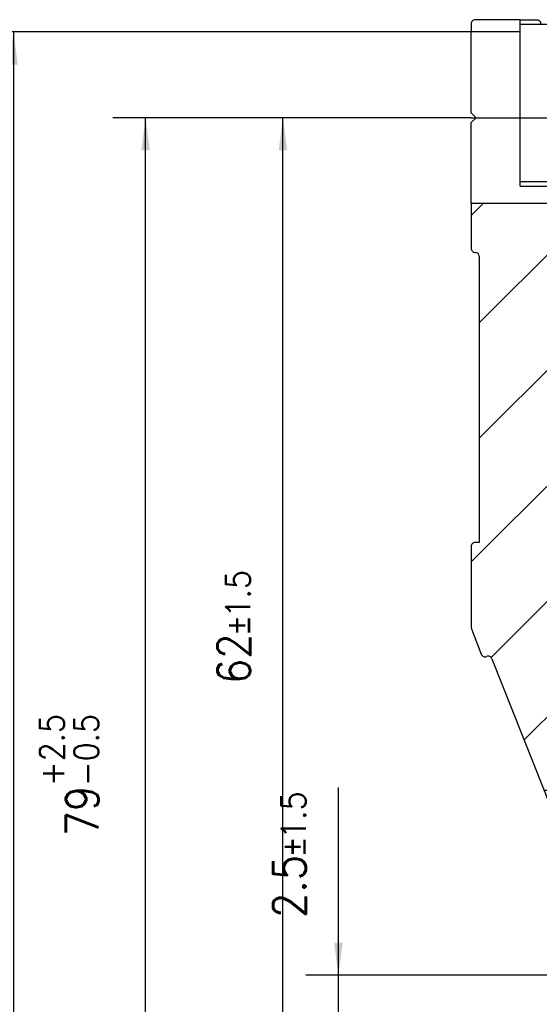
# Model space of a CAD drawing. Header units: millimetres. Extents: x -235 to 4016, y -109 to 485.
# Tile 5 of 44: x -193 to -161, y 197 to 257. Entities that reach past the tile are written whole.
import ezdxf

# ---------------------------------------------------------------- set-up
doc = ezdxf.new("R2010")
doc.units = ezdxf.units.MM
doc.linetypes.add('DOT_CENTER', pattern=[14, 12, -1, 0, -1])
doc.layers.add('1', color=7, linetype='Continuous')
doc.styles.add('CONVERTER_11', font='txt.shx', dxfattribs={"width": 0.9})
doc.dimstyles.new('ME10_DIM_53', dxfattribs={"dimtxt": 2, "dimasz": 2, "dimexe": 2, "dimexo": 0, "dimgap": 2, "dimtad": 1, "dimdec": 1, "dimdsep": 46, "dimtxsty": 'CONVERTER_11', "dimsah": 1, "dimcen": 0.09, "dimclrd": 2, "dimclre": 2, "dimclrt": 2, "dimadec": 0, "dimazin": 0, "dimtol": 1, "dimtp": 1.5, "dimtm": 1.5, "dimtfac": 0.75, "dimtdec": 1, "dimtix": 1, "dimtmove": 0, "dimatfit": 3, "dimfxl": 1, "dimtolj": 1, "dimtzin": 0, "dimarcsym": 0})
doc.dimstyles.new('ME10_DIM_54', dxfattribs={"dimtxt": 2, "dimasz": 2, "dimexe": 2, "dimexo": 0, "dimgap": 2, "dimtad": 1, "dimdec": 0, "dimdsep": 46, "dimtxsty": 'CONVERTER_11', "dimsah": 1, "dimcen": 0.09, "dimclrd": 2, "dimclre": 2, "dimclrt": 2, "dimadec": 0, "dimazin": 0, "dimtol": 1, "dimtp": 1.5, "dimtm": 1.5, "dimtfac": 0.75, "dimtdec": 1, "dimtix": 1, "dimtmove": 0, "dimatfit": 3, "dimfxl": 1, "dimtolj": 1, "dimtzin": 0, "dimarcsym": 0})
doc.dimstyles.new('ME10_DIM_55', dxfattribs={"dimtxt": 2, "dimasz": 2, "dimexe": 2, "dimexo": 0, "dimgap": 2, "dimtad": 1, "dimdsep": 46, "dimtxsty": 'CONVERTER_11', "dimsah": 1, "dimcen": 0.09, "dimclrd": 2, "dimclre": 2, "dimclrt": 2, "dimadec": 0, "dimazin": 0, "dimtol": 1, "dimtp": 2.5, "dimtm": 0.5, "dimtfac": 0.75, "dimtdec": 1, "dimtix": 1, "dimtmove": 0, "dimatfit": 3, "dimfxl": 1, "dimtolj": 1, "dimtzin": 0, "dimarcsym": 0})
doc.dimstyles.new('ME10_DIM_56', dxfattribs={"dimtxt": 2, "dimasz": 2, "dimexe": 2, "dimexo": 0, "dimgap": 2, "dimtad": 1, "dimdec": 0, "dimdsep": 46, "dimtxsty": 'CONVERTER_11', "dimsah": 1, "dimcen": 0.09, "dimclrd": 2, "dimclre": 2, "dimclrt": 2, "dimadec": 0, "dimazin": 0, "dimtol": 1, "dimtp": 2.5, "dimtm": 0.5, "dimtfac": 0.75, "dimtdec": 1, "dimtix": 1, "dimtmove": 0, "dimatfit": 3, "dimfxl": 1, "dimtolj": 1, "dimtzin": 0, "dimarcsym": 0})
pattern_1 = [(45, (0, 0), (-3.535533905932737, 3.535533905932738), [])]

# ---------------------------------------------------------------- blocks, each defined once
blk = doc.blocks.new('Li-28_PERFIL__57', base_point=(-165.0014708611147, 198.6000033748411))
at = {"linetype": 'Continuous'}
h = blk.add_hatch(dxfattribs=at)
h.set_pattern_fill('_USER', color=254, scale=5, angle=45, pattern_type=0)
h.set_pattern_definition(pattern_1)
edge = h.paths.add_edge_path()
edge.add_line((-165.0014699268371, 256.8500028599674), (-165.0014699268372, 256.3500028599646))
edge.add_line((-165.0014699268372, 256.3500028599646), (-162.001469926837, 256.3500028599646))
edge.add_line((-162.001469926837, 256.3500028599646), (-162.001469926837, 257.1000028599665))
edge.add_line((-162.001469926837, 257.1000028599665), (-164.7514699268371, 257.1000028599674))
edge.add_arc((-164.7514699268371, 256.8500028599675), 0.2499999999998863, 90, 180.0000000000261)
h = blk.add_hatch(dxfattribs=at)
h.set_pattern_fill('_USER', color=254, scale=5, angle=45, pattern_type=0)
h.set_pattern_definition(pattern_1)
h.paths.add_polyline_path([(-115.5014699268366, 254.2500028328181), (-115.5014699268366, 255.8000028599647), (-116.5014699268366, 256.8000028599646), (-157.0014699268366, 256.8000028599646), (-157.0014699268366, 254.2500028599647)])
h = blk.add_hatch(dxfattribs=at)
h.set_pattern_fill('_USER', color=254, scale=5, angle=45, pattern_type=0)
h.set_pattern_definition(pattern_1)
h.paths.add_polyline_path([(-157.0014699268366, 247.9500028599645), (-157.0014699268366, 247.2000028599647), (-118.5014699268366, 247.2000028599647), (-118.5014699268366, 245.4000028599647), (-115.5014699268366, 245.4000028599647), (-115.5014699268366, 247.9500028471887)])
h = blk.add_hatch(dxfattribs=at)
h.set_pattern_fill('_USER', color=254, scale=5, angle=45, pattern_type=0)
h.set_pattern_definition(pattern_1)
edge = h.paths.add_edge_path()
edge.add_line((-156.0014699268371, 246.9000028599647), (-156.0014699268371, 245.8500028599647))
edge.add_line((-156.0014699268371, 245.8500028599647), (-165.0014699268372, 245.8500028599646))
edge.add_line((-165.0014699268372, 245.8500028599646), (-165.0014699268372, 243.1000033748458))
edge.add_arc((-164.7514703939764, 243.1000029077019), 0.2499995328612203, 179.999892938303, 269.9998929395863)
edge.add_arc((-164.7514708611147, 242.600003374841), 0.25, 1.9610979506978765e-11, 90, ccw=False)
edge.add_line((-164.5014708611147, 242.6000033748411), (-164.5014708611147, 225.1000033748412))
edge.add_line((-164.5014708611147, 225.1000033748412), (-164.7514708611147, 225.1000033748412))
edge.add_arc((-164.7514708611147, 224.8500033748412), 0.25, 90, 180.0000000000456)
edge.add_line((-165.0014708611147, 224.850003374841), (-165.0014708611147, 219.8965187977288))
edge.add_line((-165.0014708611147, 219.8965187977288), (-164.9843830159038, 219.8056786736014))
edge.add_line((-164.9843830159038, 219.8056786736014), (-164.3803867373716, 218.25704500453))
edge.add_arc((-164.1474807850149, 218.3478800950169), 0.2499923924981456, 201.3061613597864, 291.6647642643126)
edge.add_arc((-163.9627016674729, 217.8832786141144), 0.2500055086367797, 21.60516713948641, 111.7121798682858, ccw=False)
edge.add_line((-163.7302607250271, 217.9753327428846), (-160.5339569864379, 209.9043869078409))
edge.add_line((-160.5339569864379, 209.9043869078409), (-136.6146108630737, 209.9043869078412))
edge.add_line((-136.6146108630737, 209.9043869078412), (-131.9186575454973, 209.9043869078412))
edge.add_line((-131.9186575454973, 209.9043869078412), (-127.6644966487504, 209.9043869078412))
edge.add_arc((-117.8914330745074, 207.7860790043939), 10.00000000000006, 137.1190173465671, 167.7703371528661, ccw=False)
edge.add_line((-125.2191210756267, 214.5908558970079), (-125.1879107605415, 214.498230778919))
edge.add_line((-125.1879107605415, 214.498230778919), (-122.5469300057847, 209.9043869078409))
edge.add_line((-122.5469300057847, 209.9043869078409), (-120.2337995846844, 209.9043869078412))
edge.add_arc((-118.5050348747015, 211.4962011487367), 2.350000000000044, 34.65456909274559, 222.6382915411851, ccw=False)
edge.add_arc((-116.4074171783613, 212.9462011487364), 0.1999999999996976, 214.6545690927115, 270.0000000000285)
edge.add_line((-116.4074171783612, 212.7462011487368), (-115.2514699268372, 212.7462011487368))
edge.add_arc((-115.2514699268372, 212.9962011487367), 0.2499999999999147, 270, 360.0000000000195)
edge.add_line((-115.0014699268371, 212.9962011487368), (-115.0014699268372, 227.3500028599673))
edge.add_arc((-115.2514699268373, 227.3500028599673), 0.2500000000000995, 0, 89.99999999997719)
edge.add_arc((-115.2532586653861, 227.8517789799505), 0.2517824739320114, 180.4041783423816, 270.40704990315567, ccw=False)
edge.add_line((-115.5050348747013, 227.8500028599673), (-115.5050348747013, 244.6000028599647))
edge.add_line((-115.5050348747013, 244.6000028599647), (-118.9014699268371, 244.6000028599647))
edge.add_line((-118.9014699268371, 244.6000028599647), (-118.9014699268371, 246.9000028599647))
edge.add_line((-118.9014699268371, 246.9000028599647), (-156.0014699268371, 246.9000028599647))
h = blk.add_hatch(dxfattribs=at)
h.set_pattern_fill('_USER', color=254, scale=5, angle=45, pattern_type=0)
h.set_pattern_definition(pattern_1)
edge = h.paths.add_edge_path()
edge.add_line((-159.5014708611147, 198.6000033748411), (-148.4344835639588, 198.6000033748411))
edge.add_arc((-148.4344835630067, 198.8500033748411), 0.25, 269.9999997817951, 389.9999997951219)
edge.add_line((-148.2179772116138, 198.9750033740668), (-148.9974000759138, 200.3250033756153))
edge.add_arc((-148.7808937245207, 200.4500033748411), 0.25, 90, 209.999999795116, ccw=False)
edge.add_line((-148.7808937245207, 200.7000033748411), (-140.2220479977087, 200.7000033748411))
edge.add_arc((-140.2220479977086, 200.4500033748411), 0.2500000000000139, -30.00000000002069, 90.00000000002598, ccw=False)
edge.add_line((-140.0055416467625, 200.325003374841), (-140.7849645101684, 198.9750033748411))
edge.add_arc((-140.5684581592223, 198.8500033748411), 0.2499999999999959, 149.9999999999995, 270.0000000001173)
edge.add_line((-140.5684581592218, 198.6000033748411), (-136.9397402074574, 198.6000033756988))
edge.add_arc((-136.9397402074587, 199.1000033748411), 0.4999999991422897, 270.0000000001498, 391.0161126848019)
edge.add_line((-136.5112289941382, 199.3576429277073), (-139.992377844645, 205.1475587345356))
edge.add_arc((-139.5686940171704, 202.1776274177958), 3.000000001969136, 74.41692411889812, 98.11890820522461, ccw=False)
edge.add_arc((-145.2111435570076, 181.9498553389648), 24.00000000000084, 48.068596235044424, 74.41417784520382, ccw=False)
edge.add_arc((-128.5050348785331, 200.5484018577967), 1.000000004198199, 228.0610185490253, 371.9337361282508)
edge.add_arc((-104.0451667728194, 205.7170431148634), 24.00000000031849, 171.5012840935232, 191.931622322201, ccw=False)
edge.add_line((-127.7816269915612, 209.2639370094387), (-127.6644966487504, 209.9043869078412))
edge.add_line((-127.6644966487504, 209.9043869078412), (-131.9186575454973, 209.9043869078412))
edge.add_line((-131.9186575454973, 209.9043869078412), (-136.6146108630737, 209.9043869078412))
edge.add_line((-136.6146108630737, 209.9043869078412), (-160.5339569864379, 209.9043869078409))
edge.add_line((-160.5339569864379, 209.9043869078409), (-160.0190346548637, 208.6041630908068))
edge.add_line((-160.0190346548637, 208.6041630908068), (-160.0014709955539, 208.5121123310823))
edge.add_line((-160.0014709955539, 208.5121123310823), (-160.0014708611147, 199.1000033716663))
edge.add_arc((-159.5014708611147, 199.1000033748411), 0.5, 180.0000003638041, 270)
h = blk.add_hatch(dxfattribs=at)
h.set_pattern_fill('_USER', color=254, scale=5, angle=45, pattern_type=0)
h.set_pattern_definition(pattern_1)
edge = h.paths.add_edge_path()
edge.add_line((-120.2337995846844, 209.9043869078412), (-122.5469300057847, 209.9043869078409))
edge.add_line((-122.5469300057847, 209.9043869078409), (-120.5039893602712, 206.3508016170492))
edge.add_arc((-120.0705170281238, 206.6000027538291), 0.4999994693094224, 209.8943864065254, 269.9999789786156)
edge.add_line((-120.0705172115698, 206.1000032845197), (-116.0014699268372, 206.1000028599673))
edge.add_arc((-116.0014699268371, 206.6000028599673), 0.5, 269.9999999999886, 359.9999999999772)
edge.add_line((-115.5014699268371, 206.6000028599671), (-115.5014699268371, 209.9043869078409))
edge.add_line((-115.5014699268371, 209.9043869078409), (-116.7762701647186, 209.9043869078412))
edge.add_arc((-118.5050348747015, 211.4962011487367), 2.350000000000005, 222.6382915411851, 317.3617084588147, ccw=False)
h = blk.add_hatch(dxfattribs=at)
h.set_pattern_fill('_USER', color=254, scale=5, angle=45, pattern_type=0)
h.set_pattern_definition(pattern_1)
edge = h.paths.add_edge_path()
edge.add_arc((-116.4074171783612, 210.0462011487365), 0.2000000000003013, 90, 145.3454309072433)
edge.add_line((-116.5719362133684, 210.1599266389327), (-116.7762701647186, 209.9043869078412))
edge.add_line((-116.7762701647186, 209.9043869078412), (-115.5014699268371, 209.9043869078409))
edge.add_line((-115.5014699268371, 209.9043869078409), (-115.5014699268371, 209.9962011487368))
edge.add_arc((-115.7514699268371, 209.9962011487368), 0.25, 0, 90)
edge.add_line((-115.7514699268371, 210.2462011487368), (-116.4074171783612, 210.2462011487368))
at = {"color": 7, "linetype": 'Continuous'}
for p, q in [((-165.0014699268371, 256.8500028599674), (-165.0014699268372, 256.3500028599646)), ((-162.001469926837, 257.1000028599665), (-164.7514699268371, 257.1000028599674)), ((-162.001469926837, 257.1000028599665), (-161.0014699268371, 257.1000028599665)), ((-162.001469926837, 256.3500028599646), (-162.001469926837, 257.1000028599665)), ((-157.0014699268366, 256.8000028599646), (-162.001469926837, 256.8000028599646)), ((-161.0014699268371, 257.1000028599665), (-160.9235668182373, 257.0875549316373)), ((-160.9235668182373, 257.0875549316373), (-160.8469142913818, 257.0465049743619)), ((-160.8469142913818, 257.0465049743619), (-160.825101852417, 257.0271873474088)), ((-160.825101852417, 257.0271873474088), (-160.8116779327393, 257.0127258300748)), ((-160.8116779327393, 257.0127258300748), (-160.7881755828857, 256.9804077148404)), ((-160.7881755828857, 256.9804077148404), (-160.7616176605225, 256.9205055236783)), ((-160.7616176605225, 256.9205055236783), (-160.7540950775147, 256.8861465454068)), ((-160.7540950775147, 256.8861465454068), (-160.751469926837, 256.8500028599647)), ((-160.751469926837, 256.8500028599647), (-160.751469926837, 256.8000036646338)), ((-158.251469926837, 256.8500028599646), (-158.2404117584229, 256.9235343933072)), ((-158.251469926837, 256.8000037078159), (-158.251469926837, 256.8500028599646)), ((-158.2404117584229, 256.9235343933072), (-158.2084636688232, 256.9901924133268)), ((-158.2084636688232, 256.9901924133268), (-158.1390819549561, 257.0587196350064)), ((-158.1390819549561, 257.0587196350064), (-158.0731639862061, 257.0895004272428)), ((-158.0731639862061, 257.0895004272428), (-158.0014699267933, 257.1000028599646)), ((-158.0014699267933, 257.1000028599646), (-157.001469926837, 257.1000028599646)), ((-157.001469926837, 257.1000028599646), (-151.2514699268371, 257.1000028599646)), ((-157.0014699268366, 256.8000028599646), (-157.001469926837, 257.1000028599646)), ((-116.5014699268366, 256.8000028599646), (-157.0014699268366, 256.8000028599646)), ((-157.0014699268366, 256.8000028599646), (-157.0014699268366, 254.2500028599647)), ((-150.9807598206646, 256.8000034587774), (-151.0014699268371, 256.8500028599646)), ((-129.0221803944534, 256.8000034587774), (-129.001469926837, 256.8500028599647)), ((-128.7514699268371, 257.1000028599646), (-116.9725377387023, 257.1000028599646)), ((-116.9725377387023, 257.1000028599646), (-116.501469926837, 257.1000028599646)), ((-116.9725377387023, 257.1000028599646), (-116.9725377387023, 256.800003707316)), ((-116.501469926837, 257.1000028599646), (-115.001469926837, 255.6000028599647)), ((-115.5014699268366, 255.8000028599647), (-116.5014699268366, 256.8000028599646)), ((-165.0014699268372, 251.4000028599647), (-165.0014699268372, 256.3500028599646)), ((-162.001469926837, 256.3500028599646), (-165.0014699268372, 256.3500028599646)), ((-162.001469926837, 246.9000028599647), (-162.001469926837, 256.3500028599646)), ((-115.5014699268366, 254.2500028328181), (-115.5014699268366, 255.8000028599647)), ((-115.001469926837, 255.3000036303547), (-115.5014699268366, 255.8000028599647)), ((-115.001469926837, 255.6000028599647), (-115.001469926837, 255.3000036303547)), ((-115.001469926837, 255.3000036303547), (-115.0014699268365, 245.4000028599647)), ((-157.0014699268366, 254.2500028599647), (-115.5014699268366, 254.2500028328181)), ((-157.0014699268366, 251.1000029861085), (-157.0014699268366, 254.2500028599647)), ((-115.5014699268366, 254.2500028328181), (-115.5014699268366, 247.9500028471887)), ((-164.7014706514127, 251.1000035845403), (-165.0014699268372, 251.4000028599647)), ((-164.7014706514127, 251.1000035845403), (-165.0014699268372, 251.4000028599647)), ((-165.0014699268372, 250.8000043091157), (-164.7014706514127, 251.1000035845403)), ((-165.0014699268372, 245.8500028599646), (-165.0014699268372, 250.8000043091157)), ((-157.0014699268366, 247.9500028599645), (-157.0014699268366, 251.1000029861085)), ((-157.0014699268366, 247.9500028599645), (-115.5014699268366, 247.9500028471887)), ((-157.0014699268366, 247.9500028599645), (-157.0014699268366, 247.2000028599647)), ((-115.5014699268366, 245.4000028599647), (-115.5014699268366, 247.9500028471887)), ((-162.001469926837, 247.2000028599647), (-157.0014699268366, 247.2000028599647)), ((-159.5014699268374, 247.2000057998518), (-159.501469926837, 246.9000028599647)), ((-157.0014699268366, 247.2000028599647), (-118.5014699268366, 247.2000028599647)), ((-123.901469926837, 247.2000057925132), (-123.901469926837, 246.9000028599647)), ((-118.9014699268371, 246.9000028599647), (-118.901469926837, 247.200005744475)), ((-118.5014699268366, 247.2000028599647), (-118.5014699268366, 245.4000028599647)), ((-162.001469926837, 246.9000028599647), (-156.0014699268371, 246.9000028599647)), ((-118.9014699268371, 246.9000028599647), (-156.0014699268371, 246.9000028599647)), ((-156.0014699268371, 246.9000028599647), (-156.0014699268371, 245.8500028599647)), ((-118.9014699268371, 244.6000028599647), (-118.9014699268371, 246.9000028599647)), ((-165.0014699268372, 245.8500028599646), (-165.0014699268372, 243.1000033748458)), ((-156.0014699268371, 245.8500028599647), (-165.0014699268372, 245.8500028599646)), ((-118.5014699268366, 245.4000028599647), (-115.5014699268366, 245.4000028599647)), ((-117.4370038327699, 245.4000020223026), (-117.4370038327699, 244.6000028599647)), ((-115.5014699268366, 245.4000028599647), (-115.5050348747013, 244.6000028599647)), ((-115.5014699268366, 245.4000028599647), (-115.0014699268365, 245.4000028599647)), ((-115.5050348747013, 244.6000028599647), (-118.9014699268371, 244.6000028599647)), ((-115.5050348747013, 227.8500028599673), (-115.5050348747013, 244.6000028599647)), ((-164.5014708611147, 242.6000033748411), (-164.5014708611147, 225.1000033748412)), ((-115.0014699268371, 212.9962011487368), (-115.0014699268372, 227.3500028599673)), ((-165.0014708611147, 224.850003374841), (-165.0014708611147, 219.8965187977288)), ((-164.5014708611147, 225.1000033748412), (-164.7514708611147, 225.1000033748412)), ((-165.0014708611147, 219.8965187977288), (-164.9843830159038, 219.8056786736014)), ((-164.9843830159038, 219.8056786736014), (-164.3803867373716, 218.25704500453)), ((-163.7302607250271, 217.9753327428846), (-160.5339569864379, 209.9043869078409)), ((-125.2191210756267, 214.5908558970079), (-125.1879107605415, 214.498230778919)), ((-125.1879107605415, 214.498230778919), (-122.5469300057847, 209.9043869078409)), ((-116.4074171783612, 212.7462011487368), (-115.2514699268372, 212.7462011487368)), ((-160.5339569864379, 209.9043869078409), (-160.0190346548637, 208.6041630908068)), ((-127.6644966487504, 209.9043869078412), (-127.7816269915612, 209.2639370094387)), ((-122.5469300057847, 209.9043869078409), (-120.5039893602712, 206.3508016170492)), ((-116.7762701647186, 209.9043869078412), (-116.5719362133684, 210.1599266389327)), ((-115.7514699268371, 210.2462011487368), (-116.4074171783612, 210.2462011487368)), ((-115.5014699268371, 209.9043869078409), (-115.5014699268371, 209.9962011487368)), ((-115.5014699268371, 206.6000028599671), (-115.5014699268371, 209.9043869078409)), ((-160.0014709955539, 208.5121123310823), (-160.0190346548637, 208.6041630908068)), ((-160.0014709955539, 208.5121123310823), (-160.0014708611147, 199.1000033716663)), ((-120.0705172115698, 206.1000032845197), (-116.0014699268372, 206.1000028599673)), ((-136.5112289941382, 199.3576429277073), (-139.992377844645, 205.1475587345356)), ((-148.2179772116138, 198.9750033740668), (-148.9974000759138, 200.3250033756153)), ((-148.7808937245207, 200.7000033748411), (-140.2220479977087, 200.7000033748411)), ((-140.0055416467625, 200.325003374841), (-140.7849645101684, 198.9750033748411)), ((-159.5014708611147, 198.6000033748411), (-148.4344835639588, 198.6000033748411)), ((-140.5684581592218, 198.6000033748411), (-136.9397402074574, 198.6000033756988))]:
    blk.add_line(p, q, dxfattribs=at)
at = {"color": 2, "linetype": 'DOT_CENTER'}
for p, q in [((-136.6146108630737, 209.9043869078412), (-160.5339569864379, 209.9043869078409)), ((-136.6146108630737, 209.9043869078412), (-160.5339569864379, 209.9043869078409)), ((-131.9186575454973, 209.9043869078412), (-136.6146108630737, 209.9043869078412)), ((-131.9186575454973, 209.9043869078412), (-136.6146108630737, 209.9043869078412)), ((-127.6644966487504, 209.9043869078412), (-131.9186575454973, 209.9043869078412)), ((-127.6644966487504, 209.9043869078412), (-131.9186575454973, 209.9043869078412)), ((-120.2337995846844, 209.9043869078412), (-122.5469300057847, 209.9043869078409)), ((-120.2337995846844, 209.9043869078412), (-122.5469300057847, 209.9043869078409)), ((-115.5014699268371, 209.9043869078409), (-116.7762701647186, 209.9043869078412)), ((-115.5014699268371, 209.9043869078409), (-116.7762701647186, 209.9043869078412))]:
    blk.add_line(p, q, dxfattribs=at)
at = {"color": 7, "linetype": 'Continuous'}
for centre, radius, start, end in [((-164.7514699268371, 256.8500028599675), 0.2499999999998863, 90, 180.0000000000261), ((-151.2514699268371, 256.8500028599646), 0.25, 0, 90), ((-128.7514699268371, 256.8500028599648), 0.2499999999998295, 90, 180.000000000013), ((-164.7514703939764, 243.1000029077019), 0.2499995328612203, 179.999892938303, 269.9998929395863), ((-164.7514708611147, 242.600003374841), 0.25, 1.954e-11, 90), ((-115.2532586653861, 227.8517789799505), 0.2517824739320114, 180.4041783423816, 270.4070499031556), ((-115.2514699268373, 227.3500028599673), 0.2500000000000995, 0, 89.99999999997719), ((-164.7514708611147, 224.8500033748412), 0.25, 90, 180.0000000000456), ((-164.1474807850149, 218.3478800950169), 0.2499923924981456, 201.3061613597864, 291.6647642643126), ((-163.9627016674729, 217.8832786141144), 0.2500055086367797, 21.60516713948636, 111.7121798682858), ((-117.8914330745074, 207.7860790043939), 10.00000000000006, 137.1190173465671, 167.7703371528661), ((-118.5050348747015, 211.4962011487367), 2.350000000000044, 34.65456909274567, 222.6382915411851), ((-116.4074171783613, 212.9462011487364), 0.1999999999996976, 214.6545690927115, 270.0000000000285), ((-115.2514699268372, 212.9962011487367), 0.2499999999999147, 270, 1.954e-11), ((-118.5050348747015, 211.4962011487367), 2.350000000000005, 222.6382915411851, 317.3617084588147), ((-116.4074171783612, 210.0462011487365), 0.2000000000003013, 90, 145.3454309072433), ((-115.7514699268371, 209.9962011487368), 0.25, 0, 90), ((-104.0451667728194, 205.7170431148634), 24.00000000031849, 171.5012840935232, 191.931622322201), ((-120.0705170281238, 206.6000027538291), 0.4999994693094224, 209.8943864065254, 269.9999789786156), ((-116.0014699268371, 206.6000028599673), 0.5, 269.9999999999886, 359.9999999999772), ((-139.5686940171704, 202.1776274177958), 3.000000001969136, 74.41692411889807, 98.11890820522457), ((-145.2111435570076, 181.9498553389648), 24.00000000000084, 48.0685962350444, 74.4141778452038), ((-128.5050348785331, 200.5484018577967), 1.000000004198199, 228.0610185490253, 11.93373612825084), ((-148.7808937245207, 200.4500033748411), 0.25, 90, 209.999999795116), ((-140.2220479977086, 200.4500033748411), 0.2500000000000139, 329.9999999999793, 90.00000000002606), ((-159.5014708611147, 199.1000033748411), 0.5, 180.0000003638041, 270), ((-148.4344835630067, 198.8500033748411), 0.25, 269.9999997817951, 29.99999979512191), ((-140.5684581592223, 198.8500033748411), 0.2499999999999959, 149.9999999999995, 270.0000000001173), ((-136.9397402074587, 199.1000033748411), 0.4999999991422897, 270.0000000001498, 31.01611268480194)]:
    blk.add_arc(centre, radius, start, end, dxfattribs=at)
at = {"layer": '1', "color": 2, "linetype": 'DOT_CENTER'}
blk.add_line((-165.0014699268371, 251.1000028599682), (-115.5014699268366, 251.1000028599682), dxfattribs=at)
blk.add_line((-165.0014699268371, 251.1000028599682), (-115.5014699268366, 251.1000028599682), dxfattribs=at)
blk = doc.blocks.new('Li-28__60', base_point=(-165.0014708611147, 170.6522973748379))
blk.add_blockref('Li-28_PERFIL__57', (-165.0014708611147, 198.6000033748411))
blk = doc.blocks.new('*D117')
at = {"layer": '1', "color": 2, "linetype": 'Continuous'}
for p, q in [((-173.1213914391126, 198.6000033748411), (-173.1213914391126, 210.0965118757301)), ((-148.434483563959, 198.6000033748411), (-175.1213914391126, 198.6000033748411)), ((-173.1213914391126, 196.1000033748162), (-173.1213914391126, 198.6000033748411)), ((-160.0014708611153, 196.1000033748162), (-175.1213914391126, 196.1000033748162)), ((-173.1213914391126, 192.1000033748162), (-173.1213914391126, 196.1000033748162))]:
    blk.add_line(p, q, dxfattribs=at)
at = {"layer": '1', "color": 2}
for points in [[(-173.3846964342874, 200.6000033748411), (-172.8580864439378, 200.6000033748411), (-173.1213914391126, 198.6000033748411)], [(-172.8580864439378, 194.1000033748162), (-173.3846964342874, 194.1000033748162), (-173.1213914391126, 196.1000033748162)]]:
    blk.add_solid(points, dxfattribs=at)
at = {"layer": '1', "color": 2, "insert": (-175.1213914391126, 202.1090118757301), "char_height": 2, "attachment_point": 7, "rotation": 90, "line_spacing_factor": 0.60024009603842, "style": 'CONVERTER_11'}
blk.add_mtext('\\C2;2.5\\C2;\\H1.5;{\\Fgdt;`}1.5', dxfattribs=at)
blk = doc.blocks.new('*D118')
at = {"layer": '1', "color": 2, "linetype": 'Continuous'}
for p, q in [((-165.0014699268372, 251.1000028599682), (-178.515884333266, 251.1000028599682)), ((-176.515884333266, 189.1022973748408), (-176.515884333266, 251.1000028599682)), ((-153.5014708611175, 189.1022973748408), (-178.515884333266, 189.1022973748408))]:
    blk.add_line(p, q, dxfattribs=at)
at = {"layer": '1', "color": 2}
for points in [[(-176.2525793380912, 249.1000028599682), (-176.7791893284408, 249.1000028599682), (-176.515884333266, 251.1000028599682)], [(-176.7791893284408, 191.1022973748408), (-176.2525793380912, 191.1022973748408), (-176.515884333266, 189.1022973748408)]]:
    blk.add_solid(points, dxfattribs=at)
at = {"layer": '1', "color": 2, "insert": (-178.515884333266, 216.4324001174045), "char_height": 2, "attachment_point": 7, "rotation": 90, "line_spacing_factor": 0.60024009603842, "style": 'CONVERTER_11'}
blk.add_mtext('\\C2;62\\C2;\\H1.5;{\\Fgdt;`}1.5', dxfattribs=at)
blk = doc.blocks.new('*D119')
at = {"layer": '1', "color": 2, "linetype": 'Continuous'}
for p, q in [((-165.0014699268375, 251.1000028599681), (-186.9146360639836, 251.1000028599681)), ((-184.9146360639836, 171.0522973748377), (-184.9146360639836, 251.1000028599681)), ((-159.2514708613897, 171.0522973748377), (-186.9146360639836, 171.0522973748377))]:
    blk.add_line(p, q, dxfattribs=at)
at = {"layer": '1', "color": 2}
for points in [[(-184.6513310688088, 249.1000028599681), (-185.1779410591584, 249.1000028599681), (-184.9146360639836, 251.1000028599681)], [(-185.1779410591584, 173.0522973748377), (-184.6513310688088, 173.0522973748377), (-184.9146360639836, 171.0522973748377)]]:
    blk.add_solid(points, dxfattribs=at)
at = {"layer": '1', "color": 2, "insert": (-187.7896360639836, 207.1074001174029), "char_height": 2, "attachment_point": 7, "rotation": 90, "line_spacing_factor": 0.60024009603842, "style": 'CONVERTER_11'}
blk.add_mtext('\\C2;79\\C2;\\H1.5;\\S+2.5^ -0.5;', dxfattribs=at)
blk = doc.blocks.new('*D120')
at = {"layer": '1', "color": 2, "linetype": 'Continuous'}
for p, q in [((-165.0014699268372, 256.3500028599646), (-195.0014699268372, 256.3500028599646)), ((-193.0014699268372, 256.3500028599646), (-193.0014699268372, 171.0522973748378)), ((-159.251470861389, 171.0522973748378), (-195.0014699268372, 171.0522973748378))]:
    blk.add_line(p, q, dxfattribs=at)
at = {"layer": '1', "color": 2}
for points in [[(-192.7381649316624, 254.3500028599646), (-193.264774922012, 254.3500028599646), (-193.0014699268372, 256.3500028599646)], [(-193.264774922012, 173.0522973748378), (-192.7381649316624, 173.0522973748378), (-193.0014699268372, 171.0522973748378)]]:
    blk.add_solid(points, dxfattribs=at)
at = {"layer": '1', "color": 2, "insert": (-195.8764699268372, 204.5941942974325), "char_height": 2, "attachment_point": 7, "rotation": 90, "line_spacing_factor": 0.60024009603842, "style": 'CONVERTER_11'}
blk.add_mtext('\\C2;85\\C2;\\H1.5;\\S+2.5^ -0.5;', dxfattribs=at)
blk = doc.blocks.new('B-B__61', base_point=(-140, 213.9999999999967))
blk.add_blockref('Li-28__60', (-165.0014708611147, 170.6522973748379))
at = {"layer": '1'}
for base, p1, p2, dimstyle, picture, middle in [((-193.0014699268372, 256.3500028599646), (-159.2514708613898, 171.0522973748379), (-165.0014699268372, 256.3500028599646), 'ME10_DIM_56', '*D120', (-196.8764699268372, 208.5629442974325)), ((-176.515884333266, 189.1022973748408), (-165.0014699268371, 251.1000028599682), (-153.5014708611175, 189.1022973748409), 'ME10_DIM_54', '*D118', (-179.515884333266, 220.1011501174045)), ((-173.1213914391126, 196.1000033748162), (-148.4344835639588, 198.6000033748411), (-160.0014708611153, 196.1000033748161), 'ME10_DIM_53', '*D117', (-176.1213914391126, 206.1027618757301))]:
    dim = blk.add_linear_dim(base=base, p1=p1, p2=p2, angle=90, dimstyle=dimstyle, dxfattribs=at)
    dim.commit()
    dim.dimension.update_dxf_attribs({"geometry": picture, "text_midpoint": middle, "text_rotation": 90})
dim = blk.add_linear_dim(base=(-184.9146360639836, 171.0522973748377), p1=(-165.0014699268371, 251.1000028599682), p2=(-159.2514708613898, 171.0522973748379), angle=90, text='79', dimstyle='ME10_DIM_55', dxfattribs=at)
dim.commit()
dim.dimension.update_dxf_attribs({"geometry": '*D119', "text_midpoint": (-188.7896360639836, 211.0761501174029), "text_rotation": 90})

msp = doc.modelspace()

# ---------------------------------------------------------------- block references
msp.add_blockref('B-B__61', (-140, 213.9999999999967))

doc.saveas('drawing.dxf')
